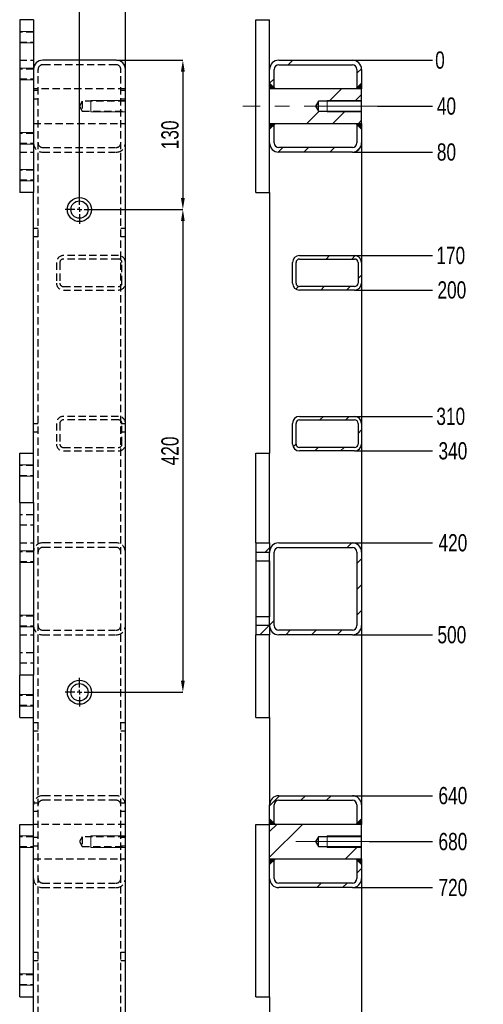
# Model space of a CAD drawing. Header units: millimetres. Extents: x 5 to 589, y -18 to 415.
# Tile 3 of 10: x 180 to 261, y 158 to 329. Entities that reach past the tile are written whole.
import ezdxf

# ---------------------------------------------------------------- set-up
doc = ezdxf.new("R2010")
doc.units = ezdxf.units.MM
doc.header["$PDSIZE"] = -1
doc.linetypes.add('CENTERX2', pattern=[20.32, 12.7, -2.54, 2.54, -2.54])
doc.linetypes.add('HIDDEN', pattern=[1.905, 1.27, -0.635])
for name, color, linetype in [('COTES', 1, 'Continuous'), ('TRAIT-FINS', 9, 'Continuous'), ('TRAIT-MIXTES', 3, 'CENTERX2'), ('TRAIT-TIRET', 2, 'HIDDEN')]:
    doc.layers.add(name, color=color, linetype=linetype)
doc.layers.add('TRAIT-FORT', color=4, linetype='Continuous', lineweight=25)
doc.styles.add('SLDTEXTSTYLE0', font='TXT', dxfattribs={"width": 0.75})
doc.dimstyles.new('SLDDIMSTYLE0', dxfattribs={"dimtxt": 3, "dimasz": 2, "dimexe": 0, "dimexo": 0.0625, "dimgap": 0.75, "dimtad": 1, "dimdec": 0, "dimlfac": 5, "dimrnd": 1e-09, "dimzin": 12, "dimdsep": 46, "dimtxsty": 'SLDTEXTSTYLE0', "dimsah": 1, "dimcen": 0.09, "dimadec": 0, "dimazin": 3, "dimtfac": 1, "dimtdec": 0, "dimtofl": 0, "dimtmove": 0, "dimatfit": 3, "dimfxl": 1, "dimfrac": 2, "dimtolj": 1, "dimtzin": 12, "dimarcsym": 0})
doc.dimstyles.new('SLDDIMSTYLE1', dxfattribs={"dimtxt": 3, "dimasz": 2, "dimexe": 0, "dimexo": 0.0625, "dimgap": 0.75, "dimtad": 1, "dimdec": 0, "dimlfac": 5, "dimrnd": 1e-09, "dimzin": 12, "dimdsep": 46, "dimtxsty": 'SLDTEXTSTYLE0', "dimsah": 1, "dimcen": 0.09, "dimadec": 0, "dimazin": 3, "dimtfac": 1, "dimtdec": 0, "dimtmove": 0, "dimatfit": 0, "dimfxl": 1, "dimfrac": 2, "dimtolj": 1, "dimtzin": 12, "dimarcsym": 0})
doc.dimstyles.new('SLDDIMSTYLE2', dxfattribs={"dimtxt": 3, "dimasz": 0.333333, "dimexe": 0, "dimexo": 0.0625, "dimgap": 0.75, "dimtad": 0, "dimtih": 1, "dimtoh": 1, "dimdec": 0, "dimlfac": 5, "dimrnd": 1e-09, "dimdsep": 46, "dimtxsty": 'SLDTEXTSTYLE0', "dimblk1": 'ORIGIN', "dimblk2": 'ORIGIN', "dimsah": 1, "dimcen": 0.09, "dimadec": 0, "dimazin": 2, "dimtfac": 1, "dimtdec": 0, "dimtofl": 0, "dimtmove": 0, "dimatfit": 3, "dimldrblk": 'ORIGIN', "dimfxl": 1, "dimfrac": 2, "dimtolj": 1, "dimtzin": 12, "dimarcsym": 0})
doc.dimstyles.new('SLDDIMSTYLE3', dxfattribs={"dimtxt": 3, "dimasz": 2, "dimexe": 0, "dimexo": 0.0625, "dimgap": 0.75, "dimtad": 0, "dimtih": 1, "dimtoh": 1, "dimdec": 0, "dimlfac": 5, "dimrnd": 1e-09, "dimzin": 12, "dimdsep": 46, "dimtxsty": 'SLDTEXTSTYLE0', "dimsah": 1, "dimcen": 0.09, "dimadec": 0, "dimazin": 3, "dimtfac": 1, "dimtdec": 0, "dimtofl": 0, "dimtmove": 0, "dimatfit": 3, "dimfxl": 1, "dimfrac": 2, "dimtolj": 1, "dimtzin": 12, "dimarcsym": 0})
pattern_1 = [(45, (0, 0), (-13.4704, 13.4704), []), (45, (4.49, 2e-323), (-13.4704, 13.4704), []), (45, (8.98, 4e-323), (-13.4704, 13.4704), []), (45, (13.47, 6e-323), (-13.4704, 13.4704), [])]

# ---------------------------------------------------------------- blocks, each defined once
blk = doc.blocks.new('_D_5')
at = {"layer": 'COTES', "color": 0, "lineweight": -2, "transparency": 16777216}
blk.add_line((238.35, 322.2), (252.23, 322.2), dxfattribs=at)
at = {"layer": 'Defpoints', "color": 0, "transparency": 16777216}
for p in [(238.29, 322.2), (238.29, 322.2), (252.23, 322.2)]:
    blk.add_point(p, dxfattribs=at)
at = {"layer": 'COTES', "color": 0, "transparency": 16777216, "insert": (253.54, 322.2), "char_height": 3, "attachment_point": 5, "style": 'SLDTEXTSTYLE0'}
blk.add_mtext('\\A1;0', dxfattribs=at)
blk = doc.blocks.new('_Origin')
at = {"color": 0, "linetype": 'ByBlock', "lineweight": -2}
blk.add_line((0, 0), (-1, 0), dxfattribs=at)
blk.add_circle((0, 0), 0.5, dxfattribs=at)
blk = doc.blocks.new('_D_6')
at = {"layer": 'COTES', "color": 0, "lineweight": -2, "transparency": 16777216}
blk.add_line((242.65, 314.2), (252.23, 314.2), dxfattribs=at)
at = {"layer": 'Defpoints', "color": 0, "transparency": 16777216}
for p in [(238.29, 322.2), (242.59, 314.2), (252.23, 314.2)]:
    blk.add_point(p, dxfattribs=at)
at = {"layer": 'COTES', "color": 0, "transparency": 16777216, "insert": (254.67, 314.2), "char_height": 3, "attachment_point": 5, "style": 'SLDTEXTSTYLE0'}
blk.add_mtext('\\A1;40', dxfattribs=at)
blk = doc.blocks.new('_D_7')
at = {"layer": 'COTES', "color": 0, "lineweight": -2, "transparency": 16777216}
blk.add_line((238.35, 306.2), (252.23, 306.2), dxfattribs=at)
at = {"layer": 'Defpoints', "color": 0, "transparency": 16777216}
for p in [(238.29, 322.2), (238.29, 306.2), (252.23, 306.2)]:
    blk.add_point(p, dxfattribs=at)
at = {"layer": 'COTES', "color": 0, "transparency": 16777216, "insert": (254.67, 306.2), "char_height": 3, "attachment_point": 5, "style": 'SLDTEXTSTYLE0'}
blk.add_mtext('\\A1;80', dxfattribs=at)
blk = doc.blocks.new('_D_8')
at = {"layer": 'COTES', "color": 0, "lineweight": -2, "transparency": 16777216}
blk.add_line((238.75, 288.2), (252.23, 288.2), dxfattribs=at)
at = {"layer": 'Defpoints', "color": 0, "transparency": 16777216}
for p in [(238.29, 322.2), (238.69, 288.2), (252.23, 288.2)]:
    blk.add_point(p, dxfattribs=at)
at = {"layer": 'COTES', "color": 0, "transparency": 16777216, "insert": (255.42, 288.2), "char_height": 3, "attachment_point": 5, "style": 'SLDTEXTSTYLE0'}
blk.add_mtext('\\A1;170', dxfattribs=at)
blk = doc.blocks.new('_D_9')
at = {"layer": 'COTES', "color": 0, "lineweight": -2, "transparency": 16777216}
blk.add_line((238.75, 282.2), (252.23, 282.2), dxfattribs=at)
at = {"layer": 'Defpoints', "color": 0, "transparency": 16777216}
for p in [(238.29, 322.2), (238.69, 282.2), (252.23, 282.2)]:
    blk.add_point(p, dxfattribs=at)
at = {"layer": 'COTES', "color": 0, "transparency": 16777216, "insert": (255.61, 282.2), "char_height": 3, "attachment_point": 5, "style": 'SLDTEXTSTYLE0'}
blk.add_mtext('\\A1;200', dxfattribs=at)
blk = doc.blocks.new('_D_10')
at = {"layer": 'COTES', "color": 0, "lineweight": -2, "transparency": 16777216}
blk.add_line((238.75, 260.2), (252.23, 260.2), dxfattribs=at)
at = {"layer": 'Defpoints', "color": 0, "transparency": 16777216}
for p in [(238.29, 322.2), (238.69, 260.2), (252.23, 260.2)]:
    blk.add_point(p, dxfattribs=at)
at = {"layer": 'COTES', "color": 0, "transparency": 16777216, "insert": (255.42, 260.2), "char_height": 3, "attachment_point": 5, "style": 'SLDTEXTSTYLE0'}
blk.add_mtext('\\A1;310', dxfattribs=at)
blk = doc.blocks.new('_D_11')
at = {"layer": 'COTES', "color": 0, "lineweight": -2, "transparency": 16777216}
blk.add_line((238.75, 254.2), (252.23, 254.2), dxfattribs=at)
at = {"layer": 'Defpoints', "color": 0, "transparency": 16777216}
for p in [(238.29, 322.2), (238.69, 254.2), (252.23, 254.2)]:
    blk.add_point(p, dxfattribs=at)
at = {"layer": 'COTES', "color": 0, "transparency": 16777216, "insert": (255.79, 254.2), "char_height": 3, "attachment_point": 5, "style": 'SLDTEXTSTYLE0'}
blk.add_mtext('\\A1;340', dxfattribs=at)
blk = doc.blocks.new('_D_12')
at = {"layer": 'COTES', "color": 0, "lineweight": -2, "transparency": 16777216}
blk.add_line((238.35, 238.2), (252.23, 238.2), dxfattribs=at)
at = {"layer": 'Defpoints', "color": 0, "transparency": 16777216}
for p in [(238.29, 322.2), (238.29, 238.2), (252.23, 238.2)]:
    blk.add_point(p, dxfattribs=at)
at = {"layer": 'COTES', "color": 0, "transparency": 16777216, "insert": (255.79, 238.2), "char_height": 3, "attachment_point": 5, "style": 'SLDTEXTSTYLE0'}
blk.add_mtext('\\A1;420', dxfattribs=at)
blk = doc.blocks.new('_D_13')
at = {"layer": 'COTES', "color": 0, "lineweight": -2, "transparency": 16777216}
blk.add_line((238.35, 222.2), (252.23, 222.2), dxfattribs=at)
at = {"layer": 'Defpoints', "color": 0, "transparency": 16777216}
for p in [(238.29, 322.2), (238.29, 222.2), (252.23, 222.2)]:
    blk.add_point(p, dxfattribs=at)
at = {"layer": 'COTES', "color": 0, "transparency": 16777216, "insert": (255.61, 222.2), "char_height": 3, "attachment_point": 5, "style": 'SLDTEXTSTYLE0'}
blk.add_mtext('\\A1;500', dxfattribs=at)
blk = doc.blocks.new('_D_14')
at = {"layer": 'COTES', "color": 0, "lineweight": -2, "transparency": 16777216}
blk.add_line((238.35, 194.2), (252.23, 194.2), dxfattribs=at)
at = {"layer": 'Defpoints', "color": 0, "transparency": 16777216}
for p in [(238.29, 322.2), (238.29, 194.2), (252.23, 194.2)]:
    blk.add_point(p, dxfattribs=at)
at = {"layer": 'COTES', "color": 0, "transparency": 16777216, "insert": (255.79, 194.2), "char_height": 3, "attachment_point": 5, "style": 'SLDTEXTSTYLE0'}
blk.add_mtext('\\A1;640', dxfattribs=at)
blk = doc.blocks.new('_D_15')
at = {"layer": 'COTES', "color": 0, "lineweight": -2, "transparency": 16777216}
blk.add_line((241.23, 186.2), (252.23, 186.2), dxfattribs=at)
at = {"layer": 'Defpoints', "color": 0, "transparency": 16777216}
for p in [(238.29, 322.2), (241.17, 186.2), (252.23, 186.2)]:
    blk.add_point(p, dxfattribs=at)
at = {"layer": 'COTES', "color": 0, "transparency": 16777216, "insert": (255.79, 186.2), "char_height": 3, "attachment_point": 5, "style": 'SLDTEXTSTYLE0'}
blk.add_mtext('\\A1;680', dxfattribs=at)
blk = doc.blocks.new('_D_16')
at = {"layer": 'COTES', "color": 0, "lineweight": -2, "transparency": 16777216}
blk.add_line((238.35, 178.2), (252.23, 178.2), dxfattribs=at)
at = {"layer": 'Defpoints', "color": 0, "transparency": 16777216}
for p in [(238.29, 322.2), (238.29, 178.2), (252.23, 178.2)]:
    blk.add_point(p, dxfattribs=at)
at = {"layer": 'COTES', "color": 0, "transparency": 16777216, "insert": (255.79, 178.2), "char_height": 3, "attachment_point": 5, "style": 'SLDTEXTSTYLE0'}
blk.add_mtext('\\A1;720', dxfattribs=at)
blk = doc.blocks.new('_D_17')
at = {"layer": 'COTES', "color": 0, "lineweight": -2, "transparency": 16777216}
blk.add_line((238.75, 150.2), (252.23, 150.2), dxfattribs=at)
at = {"layer": 'Defpoints', "color": 0, "transparency": 16777216}
for p in [(238.29, 322.2), (238.69, 150.2), (252.23, 150.2)]:
    blk.add_point(p, dxfattribs=at)
at = {"layer": 'COTES', "color": 0, "transparency": 16777216, "insert": (255.79, 150.2), "char_height": 3, "attachment_point": 5, "style": 'SLDTEXTSTYLE0'}
blk.add_mtext('\\A1;860', dxfattribs=at)
blk = doc.blocks.new('_D_18')
at = {"layer": 'COTES', "color": 0, "lineweight": -2, "transparency": 16777216}
blk.add_line((238.75, 144.2), (252.23, 144.2), dxfattribs=at)
at = {"layer": 'Defpoints', "color": 0, "transparency": 16777216}
for p in [(238.29, 322.2), (238.69, 144.2), (252.23, 144.2)]:
    blk.add_point(p, dxfattribs=at)
at = {"layer": 'COTES', "color": 0, "transparency": 16777216, "insert": (255.79, 144.2), "char_height": 3, "attachment_point": 5, "style": 'SLDTEXTSTYLE0'}
blk.add_mtext('\\A1;890', dxfattribs=at)
blk = doc.blocks.new('_D_19')
at = {"layer": 'COTES', "color": 0, "lineweight": -2, "transparency": 16777216}
blk.add_line((238.75, 120.2), (252.23, 120.2), dxfattribs=at)
at = {"layer": 'Defpoints', "color": 0, "transparency": 16777216}
for p in [(238.29, 322.2), (238.69, 120.2), (252.23, 120.2)]:
    blk.add_point(p, dxfattribs=at)
at = {"layer": 'COTES', "color": 0, "transparency": 16777216, "insert": (255.98, 120.2), "char_height": 3, "attachment_point": 5, "style": 'SLDTEXTSTYLE0'}
blk.add_mtext('\\A1;1010', dxfattribs=at)
blk = doc.blocks.new('_D_20')
at = {"layer": 'COTES', "color": 0, "lineweight": -2, "transparency": 16777216}
blk.add_line((238.75, 114.2), (252.23, 114.2), dxfattribs=at)
at = {"layer": 'Defpoints', "color": 0, "transparency": 16777216}
for p in [(238.29, 322.2), (238.69, 114.2), (252.23, 114.2)]:
    blk.add_point(p, dxfattribs=at)
at = {"layer": 'COTES', "color": 0, "transparency": 16777216, "insert": (256.36, 114.2), "char_height": 3, "attachment_point": 5, "style": 'SLDTEXTSTYLE0'}
blk.add_mtext('\\A1;1040', dxfattribs=at)
blk = doc.blocks.new('_D_21')
at = {"layer": 'COTES', "color": 0, "lineweight": -2, "transparency": 16777216}
blk.add_line((238.75, 90.2), (252.23, 90.2), dxfattribs=at)
at = {"layer": 'Defpoints', "color": 0, "transparency": 16777216}
for p in [(238.29, 322.2), (238.69, 90.2), (252.23, 90.2)]:
    blk.add_point(p, dxfattribs=at)
at = {"layer": 'COTES', "color": 0, "transparency": 16777216, "insert": (256.17, 90.2), "char_height": 3, "attachment_point": 5, "style": 'SLDTEXTSTYLE0'}
blk.add_mtext('\\A1;1160', dxfattribs=at)
blk = doc.blocks.new('_D_22')
at = {"layer": 'COTES', "color": 0, "lineweight": -2, "transparency": 16777216}
blk.add_line((238.75, 84.2), (252.23, 84.2), dxfattribs=at)
at = {"layer": 'Defpoints', "color": 0, "transparency": 16777216}
for p in [(238.29, 322.2), (238.69, 84.2), (252.23, 84.2)]:
    blk.add_point(p, dxfattribs=at)
at = {"layer": 'COTES', "color": 0, "transparency": 16777216, "insert": (256.17, 84.2), "char_height": 3, "attachment_point": 5, "style": 'SLDTEXTSTYLE0'}
blk.add_mtext('\\A1;1190', dxfattribs=at)
blk = doc.blocks.new('_D_23')
at = {"layer": 'COTES', "color": 0, "lineweight": -2, "transparency": 16777216}
blk.add_line((238.35, 58.2), (252.23, 58.2), dxfattribs=at)
at = {"layer": 'Defpoints', "color": 0, "transparency": 16777216}
for p in [(238.29, 322.2), (238.29, 58.2), (252.23, 58.2)]:
    blk.add_point(p, dxfattribs=at)
at = {"layer": 'COTES', "color": 0, "transparency": 16777216, "insert": (256.54, 58.2), "char_height": 3, "attachment_point": 5, "style": 'SLDTEXTSTYLE0'}
blk.add_mtext('\\A1;1320', dxfattribs=at)
blk = doc.blocks.new('_D_24')
at = {"layer": 'COTES', "color": 0, "lineweight": -2, "transparency": 16777216}
blk.add_line((238.35, 42.2), (252.23, 42.2), dxfattribs=at)
at = {"layer": 'Defpoints', "color": 0, "transparency": 16777216}
for p in [(238.29, 322.2), (238.29, 42.2), (252.23, 42.2)]:
    blk.add_point(p, dxfattribs=at)
at = {"layer": 'COTES', "color": 0, "transparency": 16777216, "insert": (256.36, 42.2), "char_height": 3, "attachment_point": 5, "style": 'SLDTEXTSTYLE0'}
blk.add_mtext('\\A1;1400', dxfattribs=at)
blk = doc.blocks.new('_D_71')
at = {"layer": 'COTES', "color": 0, "lineweight": -2, "transparency": 16777216}
for p, q in [((193.35, 296.2), (208.79, 296.2)), ((208.79, 294.2), (208.79, 214.2)), ((193.35, 212.2), (208.79, 212.2))]:
    blk.add_line(p, q, dxfattribs=at)
at = {"layer": 'COTES', "color": 0, "transparency": 16777216}
for points in [[(208.46, 294.2), (209.12, 294.2), (208.79, 296.2)], [(208.46, 214.2), (209.12, 214.2), (208.79, 212.2)]]:
    blk.add_solid(points, dxfattribs=at)
at = {"layer": 'Defpoints', "color": 0, "transparency": 16777216}
for p in [(193.29, 296.2), (193.29, 212.2), (208.79, 212.2)]:
    blk.add_point(p, dxfattribs=at)
at = {"layer": 'COTES', "color": 0, "transparency": 16777216, "insert": (205.04, 254.2), "char_height": 3, "attachment_point": 2, "rotation": 90, "style": 'SLDTEXTSTYLE0'}
blk.add_mtext('\\A1;420', dxfattribs=at)
blk = doc.blocks.new('_D_72')
at = {"layer": 'COTES', "color": 0, "lineweight": -2, "transparency": 16777216}
for p, q in [((197.25, 322.2), (208.79, 322.2)), ((208.79, 320.2), (208.79, 298.2)), ((193.35, 296.2), (208.79, 296.2))]:
    blk.add_line(p, q, dxfattribs=at)
at = {"layer": 'COTES', "color": 0, "transparency": 16777216}
for points in [[(208.46, 320.2), (209.12, 320.2), (208.79, 322.2)], [(208.46, 298.2), (209.12, 298.2), (208.79, 296.2)]]:
    blk.add_solid(points, dxfattribs=at)
at = {"layer": 'Defpoints', "color": 0, "transparency": 16777216}
for p in [(197.19, 322.2), (193.29, 296.2), (208.79, 296.2)]:
    blk.add_point(p, dxfattribs=at)
at = {"layer": 'COTES', "color": 0, "transparency": 16777216, "insert": (205.04, 309.2), "char_height": 3, "attachment_point": 2, "rotation": 90, "style": 'SLDTEXTSTYLE0'}
blk.add_mtext('\\A1;130', dxfattribs=at)
blk = doc.blocks.new('_D_73')
at = {"layer": 'COTES', "color": 0, "lineweight": -2, "transparency": 16777216}
for p, q in [((190.79, 298.76), (190.79, 331.98)), ((192.79, 331.98), (196.79, 331.98)), ((198.79, 320.66), (198.79, 331.98))]:
    blk.add_line(p, q, dxfattribs=at)
at = {"layer": 'COTES', "color": 0, "transparency": 16777216}
for points in [[(192.79, 332.31), (192.79, 331.65), (190.79, 331.98)], [(196.79, 332.31), (196.79, 331.65), (198.79, 331.98)]]:
    blk.add_solid(points, dxfattribs=at)
at = {"layer": 'Defpoints', "color": 0, "transparency": 16777216}
for p in [(198.79, 331.98), (198.79, 320.6), (190.79, 298.7)]:
    blk.add_point(p, dxfattribs=at)
at = {"layer": 'COTES', "color": 0, "transparency": 16777216, "insert": (194.79, 335.73), "char_height": 3, "attachment_point": 2, "style": 'SLDTEXTSTYLE0'}
blk.add_mtext('\\A1;40', dxfattribs=at)
blk = doc.blocks.new('SW_CENTERMARKSYMBOL_103')
at = {"layer": 'TRAIT-MIXTES', "color": 0}
for p, q in [((0, 0.8), (0, 2.5)), ((-0.8, 0), (-2.5, 0)), ((0, 0), (-0.4, 0)), ((0, 0), (0, 0.4)), ((0, 0), (0, -0.4)), ((0, 0), (0.4, 0)), ((0.8, 0), (2.5, 0)), ((0, -0.8), (0, -2.5))]:
    blk.add_line(p, q, dxfattribs=at)
blk = doc.blocks.new('SW_CENTERMARKSYMBOL_104')
at = {"layer": 'TRAIT-MIXTES', "color": 0}
for p, q in [((0, 0.8), (0, 2.5)), ((-0.8, 0), (-2.5, 0)), ((0, 0), (-0.4, 0)), ((0, 0), (0, 0.4)), ((0, 0), (0, -0.4)), ((0, 0), (0.4, 0)), ((0.8, 0), (2.5, 0)), ((0, -0.8), (0, -2.5))]:
    blk.add_line(p, q, dxfattribs=at)

msp = doc.modelspace()

# ---------------------------------------------------------------- hatches: boundary and pattern name
at = {"layer": 'TRAIT-FINS'}
h = msp.add_hatch(dxfattribs=at)
h.set_pattern_fill('DIN 201 ACIER ET FONTE', color=256, style=0, pattern_type=2)
h.set_pattern_definition(pattern_1)
edge = h.paths.add_edge_path(flags=0)
edge.add_arc((238.29, 320.6), 0.8, 0, 90, ccw=False)
edge.add_line((239.09, 320.6), (239.09, 317.2))
edge.add_line((239.09, 317.2), (239.89, 317.2))
edge.add_line((239.89, 317.2), (239.89, 320.6))
edge.add_arc((238.29, 320.6), 1.6, 0, 90)
edge.add_line((238.29, 322.2), (225.49, 322.2))
edge.add_arc((225.49, 320.6), 1.6, 90, 180)
edge.add_line((223.89, 320.6), (223.89, 317.2))
edge.add_line((223.89, 317.2), (224.69, 317.2))
edge.add_line((224.69, 317.2), (224.69, 320.6))
edge.add_arc((225.49, 320.6), 0.8, 90, 180, ccw=False)
edge.add_line((225.49, 321.4), (238.29, 321.4))
h = msp.add_hatch(dxfattribs=at)
h.set_pattern_fill('DIN 201 ACIER ET FONTE', color=256, style=0, pattern_type=2)
h.set_pattern_definition(pattern_1)
h.paths.add_polyline_path([(239.89, 315.05), (239.89, 317.2), (223.89, 317.2), (223.89, 311.2), (239.89, 311.2), (239.89, 313.35), (232.39, 313.35), (231.88, 314.2), (232.39, 315.05)], flags=0)
h = msp.add_hatch(dxfattribs=at)
h.set_pattern_fill('DIN 201 ACIER ET FONTE', color=256, style=0, pattern_type=2)
h.set_pattern_definition(pattern_1)
edge = h.paths.add_edge_path(flags=0)
edge.add_arc((225.49, 307.8), 1.6, 180, 270)
edge.add_line((225.49, 306.2), (238.29, 306.2))
edge.add_arc((238.29, 307.8), 1.6, 270, 360)
edge.add_line((239.89, 307.8), (239.89, 311.2))
edge.add_line((239.89, 311.2), (239.09, 311.2))
edge.add_line((239.09, 311.2), (239.09, 307.8))
edge.add_arc((238.29, 307.8), 0.8, 270, 360, ccw=False)
edge.add_line((238.29, 307), (225.49, 307))
edge.add_arc((225.49, 307.8), 0.8, 180, 270, ccw=False)
edge.add_line((224.69, 307.8), (224.69, 311.2))
edge.add_line((224.69, 311.2), (223.89, 311.2))
edge.add_line((223.89, 311.2), (223.89, 307.8))
h = msp.add_hatch(dxfattribs=at)
h.set_pattern_fill('DIN 201 ACIER ET FONTE', color=256, style=0, pattern_type=2)
h.set_pattern_definition(pattern_1)
edge = h.paths.add_edge_path(flags=0)
edge.add_line((229.09, 282.2), (238.69, 282.2))
edge.add_arc((238.69, 283.4), 1.2, 270, 360)
edge.add_line((239.89, 283.4), (239.89, 287))
edge.add_arc((238.69, 287), 1.2, 0, 90)
edge.add_line((238.69, 288.2), (229.09, 288.2))
edge.add_arc((229.09, 287), 1.2, 90, 180)
edge.add_line((227.89, 287), (227.89, 283.4))
edge.add_arc((229.09, 283.4), 1.2, 180, 270)
edge = h.paths.add_edge_path(flags=0)
edge.add_arc((238.69, 287), 0.6, 0, 90, ccw=False)
edge.add_line((239.29, 287), (239.29, 283.4))
edge.add_arc((238.69, 283.4), 0.6, 270, 360, ccw=False)
edge.add_line((238.69, 282.8), (229.09, 282.8))
edge.add_arc((229.09, 283.4), 0.6, 180, 270, ccw=False)
edge.add_line((228.49, 283.4), (228.49, 287))
edge.add_arc((229.09, 287), 0.6, 90, 180, ccw=False)
edge.add_line((229.09, 287.6), (238.69, 287.6))
h = msp.add_hatch(dxfattribs=at)
h.set_pattern_fill('DIN 201 ACIER ET FONTE', color=256, style=0, pattern_type=2)
h.set_pattern_definition(pattern_1)
edge = h.paths.add_edge_path(flags=0)
edge.add_line((229.09, 254.2), (238.69, 254.2))
edge.add_arc((238.69, 255.4), 1.2, 270, 360)
edge.add_line((239.89, 255.4), (239.89, 259))
edge.add_arc((238.69, 259), 1.2, 0, 90)
edge.add_line((238.69, 260.2), (229.09, 260.2))
edge.add_arc((229.09, 259), 1.2, 90, 180)
edge.add_line((227.89, 259), (227.89, 255.4))
edge.add_arc((229.09, 255.4), 1.2, 180, 270)
edge = h.paths.add_edge_path(flags=0)
edge.add_arc((238.69, 259), 0.6, 0, 90, ccw=False)
edge.add_line((239.29, 259), (239.29, 255.4))
edge.add_arc((238.69, 255.4), 0.6, 270, 360, ccw=False)
edge.add_line((238.69, 254.8), (229.09, 254.8))
edge.add_arc((229.09, 255.4), 0.6, 180, 270, ccw=False)
edge.add_line((228.49, 255.4), (228.49, 259))
edge.add_arc((229.09, 259), 0.6, 90, 180, ccw=False)
edge.add_line((229.09, 259.6), (238.69, 259.6))
h = msp.add_hatch(dxfattribs=at)
h.set_pattern_fill('DIN 201 ACIER ET FONTE', color=256, style=0, pattern_type=2)
h.set_pattern_definition(pattern_1)
h.paths.add_polyline_path([(223.89, 238.2), (221.49, 238.2), (221.49, 236.55), (223.89, 236.55)], flags=0)
h = msp.add_hatch(dxfattribs=at)
h.set_pattern_fill('DIN 201 ACIER ET FONTE', color=256, style=0, pattern_type=2)
h.set_pattern_definition(pattern_1)
edge = h.paths.add_edge_path(flags=0)
edge.add_arc((238.29, 223.8), 1.6, 270, 360)
edge.add_line((239.89, 223.8), (239.89, 236.6))
edge.add_arc((238.29, 236.6), 1.6, 0, 90)
edge.add_line((238.29, 238.2), (225.49, 238.2))
edge.add_arc((225.49, 236.6), 1.6, 90, 180)
edge.add_line((223.89, 236.6), (223.89, 223.8))
edge.add_arc((225.49, 223.8), 1.6, 180, 270)
edge.add_line((225.49, 222.2), (238.29, 222.2))
edge = h.paths.add_edge_path(flags=0)
edge.add_line((239.09, 236.6), (239.09, 223.8))
edge.add_arc((238.29, 223.8), 0.8, 270, 360, ccw=False)
edge.add_line((238.29, 223), (225.49, 223))
edge.add_arc((225.49, 223.8), 0.8, 180, 270, ccw=False)
edge.add_line((224.69, 223.8), (224.69, 236.6))
edge.add_arc((225.49, 236.6), 0.8, 90, 180, ccw=False)
edge.add_line((225.49, 237.4), (238.29, 237.4))
edge.add_arc((238.29, 236.6), 0.8, 0, 90, ccw=False)
h = msp.add_hatch(dxfattribs=at)
h.set_pattern_fill('DIN 201 ACIER ET FONTE', color=256, style=0, pattern_type=2)
h.set_pattern_definition(pattern_1)
h.paths.add_polyline_path([(221.49, 225.35), (223.89, 225.35), (223.89, 235.05), (221.49, 235.05)], flags=0)
h = msp.add_hatch(dxfattribs=at)
h.set_pattern_fill('DIN 201 ACIER ET FONTE', color=256, style=0, pattern_type=2)
h.set_pattern_definition(pattern_1)
h.paths.add_polyline_path([(221.49, 222.2), (223.89, 222.2), (223.89, 223.85), (221.49, 223.85)], flags=0)
h = msp.add_hatch(dxfattribs=at)
h.set_pattern_fill('DIN 201 ACIER ET FONTE', color=256, style=0, pattern_type=2)
h.set_pattern_definition(pattern_1)
edge = h.paths.add_edge_path(flags=0)
edge.add_arc((225.49, 192.6), 1.6, 90, 180)
edge.add_line((223.89, 192.6), (223.89, 189.2))
edge.add_line((223.89, 189.2), (224.69, 189.2))
edge.add_line((224.69, 189.2), (224.69, 192.6))
edge.add_arc((225.49, 192.6), 0.8, 90, 180, ccw=False)
edge.add_line((225.49, 193.4), (238.29, 193.4))
edge.add_arc((238.29, 192.6), 0.8, 0, 90, ccw=False)
edge.add_line((239.09, 192.6), (239.09, 189.2))
edge.add_line((239.09, 189.2), (239.89, 189.2))
edge.add_line((239.89, 189.2), (239.89, 192.6))
edge.add_arc((238.29, 192.6), 1.6, 0, 90)
edge.add_line((238.29, 194.2), (225.49, 194.2))
h = msp.add_hatch(dxfattribs=at)
h.set_pattern_fill('DIN 201 ACIER ET FONTE', color=256, style=0, pattern_type=2)
h.set_pattern_definition(pattern_1)
h.paths.add_polyline_path([(239.89, 187.05), (239.89, 189.2), (223.89, 189.2), (223.89, 183.2), (239.89, 183.2), (239.89, 185.35), (232.39, 185.35), (231.88, 186.2), (232.39, 187.05)], flags=0)
h = msp.add_hatch(dxfattribs=at)
h.set_pattern_fill('DIN 201 ACIER ET FONTE', color=256, style=0, pattern_type=2)
h.set_pattern_definition(pattern_1)
edge = h.paths.add_edge_path(flags=0)
edge.add_line((239.09, 183.2), (239.09, 179.8))
edge.add_arc((238.29, 179.8), 0.8, 270, 360, ccw=False)
edge.add_line((238.29, 179), (225.49, 179))
edge.add_arc((225.49, 179.8), 0.8, 180, 270, ccw=False)
edge.add_line((224.69, 179.8), (224.69, 183.2))
edge.add_line((224.69, 183.2), (223.89, 183.2))
edge.add_line((223.89, 183.2), (223.89, 179.8))
edge.add_arc((225.49, 179.8), 1.6, 180, 270)
edge.add_line((225.49, 178.2), (238.29, 178.2))
edge.add_arc((238.29, 179.8), 1.6, 270, 360)
edge.add_line((239.89, 179.8), (239.89, 183.2))
edge.add_line((239.89, 183.2), (239.09, 183.2))

# ---------------------------------------------------------------- linework, layer by layer
at = {"layer": 'TRAIT-FINS', "lineweight": 18}
for p, q in [((180.39, 327.2), (182.79, 327.2)), ((180.39, 327.2), (182.79, 327.2)), ((180.39, 327.2), (182.79, 327.2)), ((180.39, 327.2), (182.79, 327.2)), ((182.79, 325.2), (182.79, 327.2)), ((182.79, 325.2), (182.79, 327.2)), ((182.79, 325.2), (182.79, 327.2)), ((182.79, 325.2), (182.79, 327.2)), ((180.39, 325.2), (182.79, 325.2)), ((180.39, 325.2), (182.79, 325.2)), ((180.39, 325.2), (182.79, 325.2)), ((180.39, 325.2), (182.79, 325.2)), ((180.39, 320.8), (182.79, 320.8)), ((180.39, 320.8), (182.79, 320.8)), ((180.39, 318.8), (182.79, 318.8)), ((180.39, 318.8), (182.79, 318.8)), ((223.89, 318.2), (224.89, 317.2)), ((238.89, 317.2), (239.89, 318.2)), ((198.79, 315.2), (192.79, 315.2)), ((192.79, 315.2), (192.79, 313.2)), ((239.89, 315.2), (233.89, 315.2)), ((233.89, 313.2), (233.89, 315.2)), ((239.89, 313.2), (239.89, 315.2)), ((198.79, 313.2), (192.79, 313.2)), ((239.89, 313.2), (233.89, 313.2)), ((224.89, 311.2), (223.89, 310.2)), ((238.89, 311.2), (239.89, 310.2)), ((180.39, 309.6), (182.79, 309.6)), ((180.39, 309.6), (182.79, 309.6)), ((180.39, 307.6), (182.79, 307.6)), ((180.39, 307.6), (182.79, 307.6)), ((180.39, 303.2), (182.79, 303.2)), ((180.39, 303.2), (182.79, 303.2)), ((180.39, 303.2), (182.79, 303.2)), ((180.39, 303.2), (182.79, 303.2)), ((182.79, 301.2), (182.79, 303.2)), ((182.79, 301.2), (182.79, 303.2)), ((182.79, 301.2), (182.79, 303.2)), ((182.79, 301.2), (182.79, 303.2)), ((180.39, 301.2), (182.79, 301.2)), ((180.39, 301.2), (182.79, 301.2)), ((180.39, 301.2), (182.79, 301.2)), ((180.39, 301.2), (182.79, 301.2)), ((180.39, 251.8), (182.79, 251.8)), ((180.39, 251.8), (182.79, 251.8)), ((182.79, 249.8), (182.79, 251.8)), ((182.79, 249.8), (182.79, 251.8)), ((180.39, 249.8), (182.79, 249.8)), ((180.39, 249.8), (182.79, 249.8)), ((180.39, 236.8), (182.79, 236.8)), ((180.39, 236.8), (182.79, 236.8)), ((180.39, 234.8), (182.79, 234.8)), ((180.39, 234.8), (182.79, 234.8)), ((180.39, 225.6), (182.79, 225.6)), ((180.39, 225.6), (182.79, 225.6)), ((180.39, 223.6), (182.79, 223.6)), ((180.39, 223.6), (182.79, 223.6)), ((180.39, 211.8), (182.79, 211.8)), ((180.39, 211.8), (182.79, 211.8)), ((182.79, 209.8), (182.79, 211.8)), ((182.79, 209.8), (182.79, 211.8)), ((180.39, 209.8), (182.79, 209.8)), ((180.39, 209.8), (182.79, 209.8)), ((223.89, 190.2), (224.89, 189.2)), ((238.89, 189.2), (239.89, 190.2)), ((180.39, 187.2), (182.79, 187.2)), ((180.39, 187.2), (182.79, 187.2)), ((180.39, 187.2), (182.79, 187.2)), ((180.39, 187.2), (182.79, 187.2)), ((182.79, 185.2), (182.79, 187.2)), ((182.79, 185.2), (182.79, 187.2)), ((182.79, 185.2), (182.79, 187.2)), ((182.79, 185.2), (182.79, 187.2)), ((198.79, 187.2), (192.79, 187.2)), ((192.79, 187.2), (192.79, 185.2)), ((233.89, 187.2), (239.89, 187.2)), ((233.89, 187.2), (233.89, 185.2)), ((239.89, 187.2), (239.89, 185.2)), ((180.39, 185.2), (182.79, 185.2)), ((180.39, 185.2), (182.79, 185.2)), ((180.39, 185.2), (182.79, 185.2)), ((180.39, 185.2), (182.79, 185.2)), ((198.79, 185.2), (192.79, 185.2)), ((233.89, 185.2), (239.89, 185.2)), ((224.89, 183.2), (223.89, 182.2)), ((239.89, 182.2), (238.89, 183.2)), ((180.39, 163.2), (182.79, 163.2)), ((180.39, 163.2), (182.79, 163.2)), ((180.39, 163.2), (182.79, 163.2)), ((180.39, 163.2), (182.79, 163.2)), ((182.79, 161.2), (182.79, 163.2)), ((182.79, 161.2), (182.79, 163.2)), ((182.79, 161.2), (182.79, 163.2)), ((182.79, 161.2), (182.79, 163.2)), ((180.39, 161.2), (182.79, 161.2)), ((180.39, 161.2), (182.79, 161.2)), ((180.39, 161.2), (182.79, 161.2)), ((180.39, 161.2), (182.79, 161.2))]:
    msp.add_line(p, q, dxfattribs=at)
for points in [[(223.89, 318.2), (223.89, 317.2), (224.89, 317.2)], [(238.89, 317.2), (239.89, 317.2), (239.89, 318.2)], [(224.89, 311.2), (223.89, 311.2), (223.89, 310.2)], [(238.89, 311.2), (239.89, 311.2), (239.89, 310.2)], [(223.89, 190.2), (223.89, 189.2), (224.89, 189.2)], [(238.89, 189.2), (239.89, 189.2), (239.89, 190.2)], [(224.89, 183.2), (223.89, 183.2), (223.89, 182.2)], [(239.89, 182.2), (239.89, 183.2), (238.89, 183.2)]]:
    msp.add_solid(points, dxfattribs=at)
at = {"layer": 'TRAIT-FORT', "lineweight": 25}
for p, q in [((182.79, 329.2), (180.39, 329.2)), ((180.39, 329.2), (180.39, 299.2)), ((182.79, 329.2), (182.79, 299.2)), ((221.49, 329.2), (223.89, 329.2)), ((221.49, 299.2), (221.49, 329.2)), ((223.89, 320.6), (223.89, 329.2)), ((197.19, 322.2), (184.39, 322.2)), ((225.49, 322.2), (238.29, 322.2)), ((198.79, 43.8), (198.79, 320.6)), ((223.89, 317.2), (223.89, 320.6)), ((224.69, 317.2), (224.69, 320.6)), ((225.49, 321.4), (238.29, 321.4)), ((239.09, 320.6), (239.09, 317.2)), ((239.89, 320.6), (239.89, 317.2)), ((239.89, 317.2), (223.89, 317.2)), ((223.89, 311.2), (223.89, 317.2)), ((224.69, 317.2), (223.89, 317.2)), ((239.89, 317.2), (239.09, 317.2)), ((239.89, 315.05), (239.89, 317.2)), ((232.39, 315.05), (231.88, 314.2)), ((231.88, 314.2), (232.39, 313.35)), ((232.39, 313.35), (232.39, 315.05)), ((239.89, 315.05), (232.39, 315.05)), ((239.89, 313.35), (239.89, 315.05)), ((232.39, 313.35), (239.89, 313.35)), ((239.89, 311.2), (239.89, 313.35)), ((223.89, 311.2), (239.89, 311.2)), ((223.89, 311.2), (224.69, 311.2)), ((223.89, 307.8), (223.89, 311.2)), ((224.69, 307.8), (224.69, 311.2)), ((239.09, 311.2), (239.89, 311.2)), ((239.09, 311.2), (239.09, 307.8)), ((239.89, 311.2), (239.89, 307.8)), ((223.89, 299.2), (223.89, 307.8)), ((238.29, 307), (225.49, 307)), ((239.89, 307.8), (239.89, 287)), ((238.29, 306.2), (225.49, 306.2)), ((182.79, 299.2), (180.39, 299.2)), ((182.79, 245.2), (182.79, 299.2)), ((221.49, 299.2), (223.89, 299.2)), ((223.89, 299.2), (223.89, 253.8)), ((229.09, 288.2), (238.69, 288.2)), ((227.89, 283.4), (227.89, 287)), ((228.49, 283.4), (228.49, 287)), ((229.09, 287.6), (238.69, 287.6)), ((239.29, 287), (239.29, 283.4)), ((239.89, 287), (239.89, 283.4)), ((238.69, 282.8), (229.09, 282.8)), ((239.89, 283.4), (239.89, 259)), ((238.69, 282.2), (229.09, 282.2)), ((227.89, 255.4), (227.89, 259)), ((228.49, 255.4), (228.49, 259)), ((229.09, 260.2), (238.69, 260.2)), ((229.09, 259.6), (238.69, 259.6)), ((239.29, 259), (239.29, 255.4)), ((239.89, 259), (239.89, 255.4)), ((239.89, 255.4), (239.89, 236.6)), ((180.39, 245.2), (180.39, 253.8)), ((180.39, 253.8), (182.79, 253.8)), ((221.49, 238.2), (221.49, 253.8)), ((221.49, 253.8), (223.89, 253.8)), ((223.89, 238.2), (223.89, 253.8)), ((238.69, 254.8), (229.09, 254.8)), ((238.69, 254.2), (229.09, 254.2)), ((180.39, 245.2), (182.79, 245.2)), ((180.39, 245.2), (180.39, 215.2)), ((182.79, 245.2), (182.79, 215.2)), ((221.49, 238.2), (223.89, 238.2)), ((221.49, 238.2), (221.49, 236.55)), ((223.89, 238.2), (223.89, 236.55)), ((225.49, 238.2), (238.29, 238.2)), ((223.89, 236.55), (221.49, 236.55)), ((221.49, 236.55), (221.49, 235.05)), ((223.89, 223.8), (223.89, 236.6)), ((224.69, 223.8), (224.69, 236.6)), ((225.49, 237.4), (238.29, 237.4)), ((239.09, 236.6), (239.09, 223.8)), ((239.89, 236.6), (239.89, 223.8)), ((221.49, 235.05), (223.89, 235.05)), ((221.49, 235.05), (221.49, 225.35)), ((223.89, 235.05), (223.89, 225.35)), ((223.89, 225.35), (221.49, 225.35)), ((221.49, 225.35), (221.49, 223.85)), ((221.49, 223.85), (221.49, 222.2)), ((221.49, 223.85), (223.89, 223.85)), ((223.89, 223.85), (223.89, 222.2)), ((238.29, 223), (225.49, 223)), ((239.89, 223.8), (239.89, 192.6)), ((223.89, 222.2), (221.49, 222.2)), ((221.49, 207.8), (221.49, 222.2)), ((223.89, 207.8), (223.89, 222.2)), ((238.29, 222.2), (225.49, 222.2)), ((180.39, 207.8), (180.39, 215.2)), ((182.79, 215.2), (180.39, 215.2)), ((182.79, 156.6), (182.79, 215.2)), ((180.39, 207.8), (182.79, 207.8)), ((221.49, 207.8), (223.89, 207.8)), ((223.89, 207.8), (223.89, 192.6)), ((225.49, 194.2), (238.29, 194.2)), ((223.89, 189.2), (223.89, 192.6)), ((224.69, 189.2), (224.69, 192.6)), ((225.49, 193.4), (238.29, 193.4)), ((239.09, 192.6), (239.09, 189.2)), ((239.89, 192.6), (239.89, 189.2)), ((180.39, 189.2), (182.79, 189.2)), ((180.39, 159.2), (180.39, 189.2)), ((221.49, 159.2), (221.49, 189.2)), ((221.49, 189.2), (223.89, 189.2)), ((224.69, 189.2), (223.89, 189.2)), ((239.89, 189.2), (223.89, 189.2)), ((223.89, 183.2), (223.89, 189.2)), ((239.89, 189.2), (239.09, 189.2)), ((239.89, 187.05), (239.89, 189.2)), ((232.39, 187.05), (231.88, 186.2)), ((232.39, 185.35), (232.39, 187.05)), ((239.89, 187.05), (232.39, 187.05)), ((239.89, 185.35), (239.89, 187.05)), ((231.88, 186.2), (232.39, 185.35)), ((232.39, 185.35), (239.89, 185.35)), ((239.89, 183.2), (239.89, 185.35)), ((223.89, 183.2), (224.69, 183.2)), ((223.89, 179.8), (223.89, 183.2)), ((223.89, 183.2), (239.89, 183.2)), ((224.69, 179.8), (224.69, 183.2)), ((239.09, 183.2), (239.89, 183.2)), ((239.09, 183.2), (239.09, 179.8)), ((239.89, 183.2), (239.89, 179.8)), ((223.89, 159.2), (223.89, 179.8)), ((238.29, 179), (225.49, 179)), ((239.89, 179.8), (239.89, 149)), ((238.29, 178.2), (225.49, 178.2)), ((180.39, 159.2), (182.79, 159.2)), ((221.49, 159.2), (223.89, 159.2)), ((223.89, 159.2), (223.89, 156.6))]:
    msp.add_line(p, q, dxfattribs=at)
for centre, radius in [((190.79, 296.2), 2.1), ((190.79, 296.2), 1.5), ((190.79, 212.2), 2.1), ((190.79, 212.2), 1.5)]:
    msp.add_circle(centre, radius, dxfattribs=at)
for centre, radius, start, end in [((184.39, 320.6), 1.6, 90, 180), ((197.19, 320.6), 1.6, 0, 90), ((225.49, 320.6), 1.6, 90, 180), ((238.29, 320.6), 1.6, 0, 90), ((225.49, 320.6), 0.8, 90, 180), ((238.29, 320.6), 0.8, 0, 90), ((225.49, 307.8), 1.6, 180, 270), ((225.49, 307.8), 0.8, 180, 270), ((238.29, 307.8), 0.8, 270, 0), ((238.29, 307.8), 1.6, 270, 0), ((229.09, 287), 1.2, 90, 180), ((238.69, 287), 1.2, 0, 90), ((229.09, 287), 0.6, 90, 180), ((238.69, 287), 0.6, 0, 90), ((229.09, 283.4), 1.2, 180, 270), ((229.09, 283.4), 0.6, 180, 270), ((238.69, 283.4), 1.2, 270, 0), ((238.69, 283.4), 0.6, 270, 0), ((229.09, 259), 1.2, 90, 180), ((229.09, 259), 0.6, 90, 180), ((238.69, 259), 1.2, 0, 90), ((238.69, 259), 0.6, 0, 90), ((229.09, 255.4), 1.2, 180, 270), ((229.09, 255.4), 0.6, 180, 270), ((238.69, 255.4), 1.2, 270, 0), ((238.69, 255.4), 0.6, 270, 0), ((225.49, 236.6), 1.6, 90, 180), ((238.29, 236.6), 1.6, 0, 90), ((225.49, 236.6), 0.8, 90, 180), ((238.29, 236.6), 0.8, 0, 90), ((225.49, 223.8), 1.6, 180, 270), ((225.49, 223.8), 0.8, 180, 270), ((238.29, 223.8), 1.6, 270, 0), ((238.29, 223.8), 0.8, 270, 0), ((225.49, 192.6), 1.6, 90, 180), ((238.29, 192.6), 1.6, 0, 90), ((225.49, 192.6), 0.8, 90, 180), ((238.29, 192.6), 0.8, 0, 90), ((225.49, 179.8), 1.6, 180, 270), ((225.49, 179.8), 0.8, 180, 270), ((238.29, 179.8), 1.6, 270, 0), ((238.29, 179.8), 0.8, 270, 0)]:
    msp.add_arc(centre, radius, start, end, dxfattribs=at)
at = {"layer": 'TRAIT-MIXTES', "lineweight": 18}
for p, q in [((242.59, 314.2), (219.25, 314.2)), ((241.17, 186.2), (228.47, 186.2))]:
    msp.add_line(p, q, dxfattribs=at)
at = {"layer": 'TRAIT-TIRET'}
for p, q in [((182.79, 327.05), (180.39, 327.05)), ((180.39, 325.35), (182.79, 325.35)), ((180.39, 322.2), (182.79, 322.2)), ((182.79, 320.65), (180.39, 320.65)), ((183.59, 43.8), (183.59, 320.6)), ((197.19, 321.4), (184.39, 321.4)), ((197.99, 43.8), (197.99, 320.6)), ((180.39, 318.95), (182.79, 318.95)), ((183.59, 317.2), (182.79, 317.2)), ((198.79, 317.2), (182.79, 317.2)), ((198.79, 317.2), (197.99, 317.2)), ((183.59, 316.9), (182.79, 316.9)), ((182.79, 315.5), (183.59, 315.5)), ((198.79, 316.9), (197.99, 316.9)), ((197.99, 315.5), (198.79, 315.5)), ((191.29, 315.05), (190.78, 314.2)), ((190.78, 314.2), (191.29, 313.35)), ((191.29, 315.05), (191.29, 313.35)), ((198.79, 315.05), (191.29, 315.05)), ((191.29, 313.35), (198.79, 313.35)), ((182.79, 311.2), (183.59, 311.2)), ((182.79, 311.2), (198.79, 311.2)), ((197.99, 311.2), (198.79, 311.2)), ((182.79, 309.45), (180.39, 309.45)), ((180.39, 307.75), (182.79, 307.75)), ((184.39, 307), (197.19, 307)), ((180.39, 306.2), (182.79, 306.2)), ((184.39, 306.2), (197.19, 306.2)), ((182.79, 303.05), (180.39, 303.05)), ((180.39, 301.35), (182.79, 301.35)), ((183.59, 292.9), (182.79, 292.9)), ((182.79, 291.5), (183.59, 291.5)), ((198.79, 292.9), (197.99, 292.9)), ((197.99, 291.5), (198.79, 291.5)), ((197.59, 288.2), (187.99, 288.2)), ((186.79, 287), (186.79, 283.4)), ((187.39, 287), (187.39, 283.4)), ((197.59, 287.6), (187.99, 287.6)), ((198.19, 283.4), (198.19, 287)), ((187.99, 282.8), (197.59, 282.8)), ((187.99, 282.2), (197.59, 282.2)), ((183.59, 258.9), (182.79, 258.9)), ((186.79, 259), (186.79, 255.4)), ((187.39, 259), (187.39, 255.4)), ((197.59, 260.2), (187.99, 260.2)), ((197.59, 259.6), (187.99, 259.6)), ((198.79, 258.9), (197.99, 258.9)), ((198.19, 255.4), (198.19, 259)), ((182.79, 257.5), (183.59, 257.5)), ((197.99, 257.5), (198.79, 257.5)), ((187.99, 254.8), (197.59, 254.8)), ((187.99, 254.2), (197.59, 254.2)), ((182.79, 251.65), (180.39, 251.65)), ((180.39, 249.95), (182.79, 249.95)), ((182.79, 243.05), (180.39, 243.05)), ((180.39, 241.35), (182.79, 241.35)), ((180.39, 238.2), (182.79, 238.2)), ((197.19, 238.2), (184.39, 238.2)), ((182.79, 236.65), (180.39, 236.65)), ((197.19, 237.4), (184.39, 237.4)), ((180.39, 234.95), (182.79, 234.95)), ((182.79, 225.45), (180.39, 225.45)), ((180.39, 223.75), (182.79, 223.75)), ((184.39, 223), (197.19, 223)), ((180.39, 222.2), (182.79, 222.2)), ((184.39, 222.2), (197.19, 222.2)), ((182.79, 219.05), (180.39, 219.05)), ((180.39, 217.35), (182.79, 217.35)), ((182.79, 211.65), (180.39, 211.65)), ((180.39, 209.95), (182.79, 209.95)), ((183.59, 206.9), (182.79, 206.9)), ((198.79, 206.9), (197.99, 206.9)), ((182.79, 205.5), (183.59, 205.5)), ((197.99, 205.5), (198.79, 205.5)), ((197.19, 194.2), (184.39, 194.2)), ((183.59, 192.9), (182.79, 192.9)), ((197.19, 193.4), (184.39, 193.4)), ((198.79, 192.9), (197.99, 192.9)), ((182.79, 191.5), (183.59, 191.5)), ((197.99, 191.5), (198.79, 191.5)), ((183.59, 189.2), (182.79, 189.2)), ((198.79, 189.2), (182.79, 189.2)), ((198.79, 189.2), (197.99, 189.2)), ((182.79, 187.05), (180.39, 187.05)), ((183.59, 186.9), (182.79, 186.9)), ((191.29, 187.05), (190.78, 186.2)), ((191.29, 187.05), (191.29, 185.35)), ((198.79, 187.05), (191.29, 187.05)), ((198.79, 186.9), (197.99, 186.9)), ((180.39, 185.35), (182.79, 185.35)), ((182.79, 185.5), (183.59, 185.5)), ((190.78, 186.2), (191.29, 185.35)), ((191.29, 185.35), (198.79, 185.35)), ((197.99, 185.5), (198.79, 185.5)), ((182.79, 183.2), (183.59, 183.2)), ((182.79, 183.2), (198.79, 183.2)), ((197.99, 183.2), (198.79, 183.2)), ((184.39, 179), (197.19, 179)), ((184.39, 178.2), (197.19, 178.2)), ((183.59, 166.9), (182.79, 166.9)), ((198.79, 166.9), (197.99, 166.9)), ((182.79, 165.5), (183.59, 165.5)), ((197.99, 165.5), (198.79, 165.5)), ((182.79, 163.05), (180.39, 163.05)), ((180.39, 161.35), (182.79, 161.35))]:
    msp.add_line(p, q, dxfattribs=at)
for centre, radius, start, end in [((184.39, 320.6), 0.8, 90, 180), ((197.19, 320.6), 0.8, 0, 90), ((184.39, 307.8), 1.6, 180, 270), ((184.39, 307.8), 0.8, 180, 270), ((197.19, 307.8), 1.6, 270, 0), ((197.19, 307.8), 0.8, 270, 0), ((187.99, 287), 1.2, 90, 180), ((197.59, 287), 1.2, 0, 90), ((187.99, 287), 0.6, 90, 180), ((197.59, 287), 0.6, 0, 90), ((187.99, 283.4), 1.2, 180, 270), ((187.99, 283.4), 0.6, 180, 270), ((197.59, 283.4), 0.6, 270, 0), ((197.59, 283.4), 1.2, 270, 0), ((187.99, 259), 1.2, 90, 180), ((187.99, 259), 0.6, 90, 180), ((197.59, 259), 1.2, 0, 90), ((197.59, 259), 0.6, 0, 90), ((187.99, 255.4), 1.2, 180, 270), ((187.99, 255.4), 0.6, 180, 270), ((197.59, 255.4), 1.2, 270, 0), ((197.59, 255.4), 0.6, 270, 0), ((184.39, 236.6), 1.6, 90, 180), ((197.19, 236.6), 1.6, 0, 90), ((184.39, 236.6), 0.8, 90, 180), ((197.19, 236.6), 0.8, 0, 90), ((184.39, 223.8), 1.6, 180, 270), ((184.39, 223.8), 0.8, 180, 270), ((197.19, 223.8), 1.6, 270, 0), ((197.19, 223.8), 0.8, 270, 0), ((184.39, 192.6), 1.6, 90, 180), ((197.19, 192.6), 1.6, 0, 90), ((184.39, 192.6), 0.8, 90, 180), ((197.19, 192.6), 0.8, 0, 90), ((184.39, 179.8), 1.6, 180, 270), ((184.39, 179.8), 0.8, 180, 270), ((197.19, 179.8), 0.8, 270, 0), ((197.19, 179.8), 1.6, 270, 0)]:
    msp.add_arc(centre, radius, start, end, dxfattribs=at)

# ---------------------------------------------------------------- block references
at = {"layer": 'TRAIT-MIXTES'}
for name, p in [('SW_CENTERMARKSYMBOL_103', (190.79, 296.2)), ('SW_CENTERMARKSYMBOL_104', (190.79, 212.2))]:
    msp.add_blockref(name, p, dxfattribs=at)

# ---------------------------------------------------------------- dimensions: what is measured, and where the dimension line sits
at = {"layer": 'COTES'}
dim = msp.add_linear_dim(base=(198.79, 331.98), p1=(190.79, 298.7), p2=(198.79, 320.6), dimstyle='SLDDIMSTYLE1', dxfattribs=at)
dim.commit()
dim.dimension.update_dxf_attribs({"geometry": '_D_73', "text_midpoint": (194.79, 331.98), "dimtype": 160})
for feature_location, offset, origin, dimstyle, picture, middle in [((238.28745597, 322.19522612), (13.94309692, 0), (238.28745597, 322.19522612), 'SLDDIMSTYLE2', '_D_5', (253.54305289, 322.19522612)), ((242.59, 314.2), (9.64, 0), (238.29, 322.2), 'SLDDIMSTYLE3', '_D_6', (254.67, 314.2)), ((238.29, 306.2), (13.94, 0), (238.29, 322.2), 'SLDDIMSTYLE3', '_D_7', (254.67, 306.2)), ((238.69, 288.2), (13.54, 0), (238.29, 322.2), 'SLDDIMSTYLE3', '_D_8', (255.42, 288.2)), ((238.69, 282.2), (13.54, 0), (238.29, 322.2), 'SLDDIMSTYLE3', '_D_9', (255.61, 282.2)), ((238.69, 260.2), (13.54, 0), (238.29, 322.2), 'SLDDIMSTYLE3', '_D_10', (255.42, 260.2)), ((238.69, 254.2), (13.54, 0), (238.29, 322.2), 'SLDDIMSTYLE3', '_D_11', (255.79, 254.2)), ((238.29, 238.2), (13.94, 0), (238.29, 322.2), 'SLDDIMSTYLE3', '_D_12', (255.79, 238.2)), ((238.29, 222.2), (13.94, 0), (238.29, 322.2), 'SLDDIMSTYLE3', '_D_13', (255.61, 222.2)), ((238.29, 194.2), (13.94, 0), (238.29, 322.2), 'SLDDIMSTYLE3', '_D_14', (255.79, 194.2)), ((241.17, 186.2), (11.06, 0), (238.29, 322.2), 'SLDDIMSTYLE3', '_D_15', (255.79, 186.2)), ((238.29, 178.2), (13.94, 0), (238.29, 322.2), 'SLDDIMSTYLE3', '_D_16', (255.79, 178.2)), ((238.69, 150.2), (13.54, 0), (238.29, 322.2), 'SLDDIMSTYLE3', '_D_17', (255.79, 150.2)), ((238.69, 144.2), (13.54, 0), (238.29, 322.2), 'SLDDIMSTYLE3', '_D_18', (255.79, 144.2)), ((238.69, 120.2), (13.54, 0), (238.29, 322.2), 'SLDDIMSTYLE3', '_D_19', (255.98, 120.2)), ((238.69, 114.2), (13.54, 0), (238.29, 322.2), 'SLDDIMSTYLE3', '_D_20', (256.36, 114.2)), ((238.69, 90.2), (13.54, 0), (238.29, 322.2), 'SLDDIMSTYLE3', '_D_21', (256.17, 90.2)), ((238.69, 84.2), (13.54, 0), (238.29, 322.2), 'SLDDIMSTYLE3', '_D_22', (256.17, 84.2)), ((238.29, 58.2), (13.94, 0), (238.29, 322.2), 'SLDDIMSTYLE3', '_D_23', (256.54, 58.2)), ((238.29, 42.2), (13.94, 0), (238.29, 322.2), 'SLDDIMSTYLE3', '_D_24', (256.36, 42.2))]:
    dim = msp.add_ordinate_dim(feature_location=feature_location, offset=offset, dtype=0, origin=origin, dimstyle=dimstyle, dxfattribs=at)
    dim.commit()
    dim.dimension.update_dxf_attribs({"geometry": picture, "text_midpoint": middle})
for base, p1, p2, picture, middle in [((208.79, 296.2), (197.19, 322.2), (193.29, 296.2), '_D_72', (208.79, 309.2)), ((208.79, 212.2), (193.29, 296.2), (193.29, 212.2), '_D_71', (208.79, 254.2))]:
    dim = msp.add_linear_dim(base=base, p1=p1, p2=p2, angle=90, dimstyle='SLDDIMSTYLE0', dxfattribs=at)
    dim.commit()
    dim.dimension.update_dxf_attribs({"geometry": picture, "text_midpoint": middle, "dimtype": 160})

doc.saveas('drawing.dxf')
